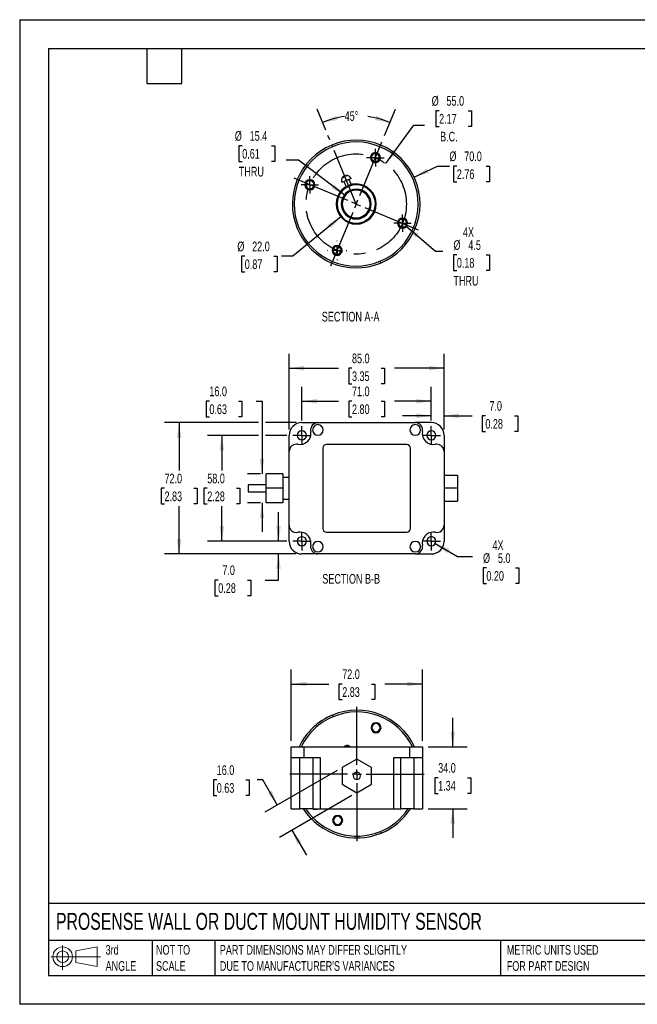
# Model space of a CAD drawing. Header units: millimetres. Extents: x 0 to 699, y 0 to 540.
# Tile 1 of 2: x 0 to 339, y 0 to 540. Entities that reach past the tile are written whole.
import ezdxf

# ---------------------------------------------------------------- set-up
doc = ezdxf.new("R2010")
doc.units = ezdxf.units.MM
doc.header["$LTSCALE"] = 2.5
doc.linetypes.add('CENTERX2', pattern=[20.32, 12.7, -2.54, 2.54, -2.54])
doc.layers.add('CENTER', color=40, linetype='CENTERX2')
doc.layers.add('SLD-DEFPOINTS', color=7, linetype='Continuous')
doc.layers.add('DIMENSIONS', color=140, linetype='Continuous', lineweight=25)
doc.layers.add('TEXT', color=140, linetype='Continuous', lineweight=25)
doc.styles.add('SLDTEXTSTYLE0', font='TXT', dxfattribs={"width": 0.7})
doc.dimstyles.new('SLDDIMSTYLE0', dxfattribs={"dimtxt": 5.39502, "dimasz": 8.255, "dimexe": 0, "dimexo": 0.0625, "dimgap": 1.348755, "dimtad": 0, "dimtih": 1, "dimtoh": 1, "dimdec": 1, "dimrnd": 1e-09, "dimzin": 4, "dimdsep": 46, "dimtxsty": 'SLDTEXTSTYLE0', "dimsah": 1, "dimcen": 0.09, "dimadec": 0, "dimazin": 1, "dimtfac": 1, "dimtdec": 1, "dimtmove": 0, "dimatfit": 0, "dimfxl": 0, "dimfrac": 2, "dimtolj": 1, "dimtzin": 12, "dimarcsym": 0})
doc.dimstyles.new('SLDDIMSTYLE1', dxfattribs={"dimtxt": 5.39502, "dimasz": 8.255, "dimexe": 0, "dimexo": 0.0625, "dimgap": 1.348755, "dimtad": 0, "dimtih": 1, "dimtoh": 1, "dimdec": 1, "dimrnd": 1e-09, "dimzin": 4, "dimdsep": 46, "dimtxsty": 'SLDTEXTSTYLE0', "dimsah": 1, "dimcen": 0.09, "dimadec": 0, "dimazin": 1, "dimtfac": 1, "dimtdec": 1, "dimtofl": 0, "dimtmove": 0, "dimatfit": 3, "dimfxl": 0, "dimfrac": 2, "dimtolj": 1, "dimtzin": 12, "dimarcsym": 0})
doc.dimstyles.new('SLDDIMSTYLE3', dxfattribs={"dimtxt": 5.39502, "dimasz": 8.255, "dimexe": 0, "dimexo": 0.0625, "dimgap": 1.348755, "dimtad": 0, "dimtih": 1, "dimtoh": 1, "dimdec": 1, "dimrnd": 1e-09, "dimzin": 4, "dimdsep": 46, "dimtxsty": 'SLDTEXTSTYLE0', "dimsah": 1, "dimcen": 0, "dimadec": 0, "dimazin": 1, "dimtfac": 1, "dimtdec": 1, "dimtofl": 0, "dimtmove": 0, "dimatfit": 3, "dimfxl": 0, "dimfrac": 2, "dimtolj": 1, "dimtzin": 12, "dimarcsym": 0})
doc.dimstyles.new('SLDDIMSTYLE4', dxfattribs={"dimtxt": 5.39502, "dimasz": 8.255, "dimexe": 0, "dimexo": 0.0625, "dimgap": 1.348755, "dimtad": 0, "dimtih": 1, "dimtoh": 1, "dimdec": 4, "dimlfac": 2.5, "dimzin": 12, "dimdsep": 46, "dimtxsty": 'SLDTEXTSTYLE0', "dimsah": 1, "dimcen": 0.09, "dimadec": 0, "dimazin": 3, "dimtfac": 1, "dimtdec": 0, "dimtofl": 0, "dimtmove": 0, "dimatfit": 3, "dimfxl": 0, "dimfrac": 2, "dimtolj": 1, "dimtzin": 12, "dimarcsym": 0})
doc.dimstyles.new('SLDDIMSTYLE5', dxfattribs={"dimtxt": 5.39502, "dimasz": 8.255, "dimexe": 0, "dimexo": 0.0625, "dimgap": 1.348755, "dimtad": 0, "dimtih": 1, "dimtoh": 1, "dimdec": 1, "dimrnd": 1e-09, "dimzin": 4, "dimdsep": 46, "dimtxsty": 'SLDTEXTSTYLE0', "dimsah": 1, "dimcen": 0, "dimadec": 0, "dimazin": 1, "dimtfac": 1, "dimtdec": 1, "dimtofl": 0, "dimtmove": 0, "dimatfit": 3, "dimfxl": 0, "dimfrac": 2, "dimtolj": 1, "dimtzin": 12, "dimarcsym": 0})
doc.dimstyles.new('SLDDIMSTYLE6', dxfattribs={"dimtxt": 5.39502, "dimasz": 8.255, "dimexe": 0, "dimexo": 0.0625, "dimgap": 1.348755, "dimtad": 0, "dimtih": 1, "dimtoh": 1, "dimdec": 1, "dimrnd": 1e-09, "dimzin": 12, "dimdsep": 46, "dimtxsty": 'SLDTEXTSTYLE0', "dimsah": 1, "dimcen": 0, "dimadec": 0, "dimazin": 3, "dimtfac": 1, "dimtdec": 1, "dimtofl": 0, "dimtmove": 0, "dimatfit": 3, "dimfxl": 0, "dimfrac": 2, "dimtolj": 1, "dimtzin": 12, "dimarcsym": 0})

# ---------------------------------------------------------------- blocks, each defined once
blk = doc.blocks.new('Block11')
at = {"color": 7, "linetype": 'Continuous', "lineweight": 18}
for p, q in [((6.47, 13.28), (6.47, 0)), ((13.7, 10.42), (25.44, 12.58)), ((25.44, 12.58), (25.44, 1.83)), ((0, 7.2), (27.18, 7.2)), ((13.7, 3.99), (13.7, 10.42)), ((13.7, 3.99), (25.44, 1.83))]:
    blk.add_line(p, q, dxfattribs=at)
for radius in [5.38, 3.21]:
    blk.add_circle((6.47, 7.2), radius, dxfattribs=at)
blk = doc.blocks.new('Block12')
at = {"layer": 'SLD-DEFPOINTS'}
blk.add_blockref('Block11', (0, 0), dxfattribs=at)
blk = doc.blocks.new('_D')
at = {"layer": 'DIMENSIONS'}
for p, q in [((237.53, 141.22), (237.53, 157.1)), ((224.09, 141.22), (245.47, 141.22)), ((229.52, 124.22), (227.7, 124.22)), ((227.7, 124.22), (227.7, 115.65)), ((245.55, 124.22), (247.36, 124.22)), ((247.36, 124.22), (247.36, 115.65)), ((227.7, 115.65), (229.52, 115.65)), ((247.36, 115.65), (245.55, 115.65)), ((224.09, 107.22), (245.47, 107.22)), ((237.53, 107.22), (237.53, 91.35))]:
    blk.add_line(p, q, dxfattribs=at)
for points in [[(237.53, 141.22), (238.8, 149.48), (236.26, 149.48)], [(237.53, 107.22), (236.26, 98.97), (238.8, 98.97)]]:
    blk.add_solid(points, dxfattribs=at)
at = {"layer": 'DIMENSIONS', "char_height": 5.292, "attachment_point": 1, "style": 'SLDTEXTSTYLE0'}
for s, insert in [('34.0', (229.52, 132.25)), ('1.34', (229.52, 122.47))]:
    blk.add_mtext(s, dxfattribs=dict(at, insert=insert))
blk = doc.blocks.new('_D_1')
at = {"layer": 'DIMENSIONS'}
for p, q in [((148.91, 144.4), (148.91, 183.52)), ((220.91, 144.4), (220.91, 183.52)), ((148.91, 175.59), (169.59, 175.59)), ((176.9, 175.59), (175.09, 175.59)), ((175.09, 175.59), (175.09, 167.01)), ((192.93, 175.59), (194.74, 175.59)), ((194.74, 175.59), (194.74, 167.01)), ((220.91, 175.59), (200.24, 175.59)), ((175.09, 167.01), (176.9, 167.01)), ((194.74, 167.01), (192.93, 167.01))]:
    blk.add_line(p, q, dxfattribs=at)
for points in [[(148.91, 175.59), (157.17, 174.32), (157.17, 176.86)], [(220.91, 175.59), (212.66, 176.86), (212.66, 174.32)]]:
    blk.add_solid(points, dxfattribs=at)
at = {"layer": 'DIMENSIONS', "char_height": 5.292, "attachment_point": 1, "style": 'SLDTEXTSTYLE0'}
for s, insert in [('72.0', (176.9, 183.62)), ('2.83', (176.9, 173.83))]:
    blk.add_mtext(s, dxfattribs=dict(at, insert=insert))
blk = doc.blocks.new('_D_2')
at = {"layer": 'DIMENSIONS'}
for p, q in [((174.16, 128.26), (134.43, 105.31)), ((108.06, 123.01), (106.25, 123.01)), ((106.25, 123.01), (106.25, 114.43)), ((124.09, 123.01), (125.9, 123.01)), ((125.9, 123.01), (125.9, 114.43)), ((133.38, 123.01), (130.19, 123.01)), ((141.3, 109.28), (133.38, 123.01)), ((106.25, 114.43), (108.06, 114.43)), ((125.9, 114.43), (124.09, 114.43)), ((182.16, 114.4), (142.43, 91.46)), ((149.3, 95.43), (157.24, 81.68))]:
    blk.add_line(p, q, dxfattribs=at)
for points in [[(141.3, 109.28), (138.28, 117.07), (136.08, 115.8)], [(149.3, 95.43), (152.33, 87.64), (154.53, 88.91)]]:
    blk.add_solid(points, dxfattribs=at)
at = {"layer": 'DIMENSIONS', "char_height": 5.292, "attachment_point": 1, "style": 'SLDTEXTSTYLE0'}
for s, insert in [('16.0', (108.06, 131.04)), ('0.63', (108.06, 121.25))]:
    blk.add_mtext(s, dxfattribs=dict(at, insert=insert))
blk = doc.blocks.new('SW_CENTERMARKSYMBOL_0')
at = {"layer": 'CENTER', "color": 0}
for p, q in [((0, 5.08), (0, 37.54)), ((-5.08, 0), (-37.54, 0)), ((0, 0), (-2.54, 0)), ((0, 0), (0, 2.54)), ((0, 0), (0, -2.54)), ((0, 0), (2.54, 0)), ((5.08, 0), (37.54, 0)), ((0, -5.08), (0, -37.54))]:
    blk.add_line(p, q, dxfattribs=at)
blk = doc.blocks.new('_D_8')
at = {"layer": 'DIMENSIONS'}
for p, q in [((230.02, 489.85), (228.21, 489.85)), ((228.21, 489.85), (228.21, 481.28)), ((246.05, 489.85), (247.86, 489.85)), ((247.86, 489.85), (247.86, 481.28)), ((200.77, 460.93), (216.14, 482.02)), ((216.14, 482.02), (221.98, 482.02)), ((228.21, 481.28), (230.02, 481.28)), ((247.86, 481.28), (246.05, 481.28))]:
    blk.add_line(p, q, dxfattribs=at)
blk.add_solid([(200.77, 460.93), (206.66, 466.85), (204.61, 468.35)], dxfattribs=at)
at = {"layer": 'DIMENSIONS', "char_height": 5.292, "attachment_point": 1, "style": 'SLDTEXTSTYLE0'}
for s, insert in [('%%c', (225.95, 497.88)), ('55.0', (234.09, 497.88)), ('2.17', (230.02, 488.1)), ('B.C.', (230.58, 478.32))]:
    blk.add_mtext(s, dxfattribs=dict(at, insert=insert))
blk = doc.blocks.new('_D_9')
at = {"layer": 'DIMENSIONS'}
for p, q in [((167.85, 479.28), (163.12, 490.76)), ((200.15, 476.32), (206.11, 490.72))]:
    blk.add_line(p, q, dxfattribs=at)
for start, end in [(97.5509, 112.3944), (67.5, 82.3426)]:
    blk.add_arc((184.57, 438.71), 48.36, start, end, dxfattribs=at)
for points in [[(166.15, 483.42), (174.4, 484.7), (173.64, 487.12)], [(203.08, 483.38), (195.6, 487.1), (194.83, 484.68)]]:
    blk.add_solid(points, dxfattribs=at)
at = {"layer": 'DIMENSIONS', "insert": (178.22, 489.6), "char_height": 5.292, "attachment_point": 1, "style": 'SLDTEXTSTYLE0'}
blk.add_mtext('45°', dxfattribs=at)
blk = doc.blocks.new('_D_10')
at = {"layer": 'DIMENSIONS'}
for p, q in [((176.09, 431.71), (149.89, 410.09)), ((123.44, 410.09), (121.63, 410.09)), ((121.63, 410.09), (121.63, 401.52)), ((139.47, 410.09), (141.28, 410.09)), ((141.28, 410.09), (141.28, 401.52)), ((149.89, 410.09), (143.54, 410.09)), ((121.63, 401.52), (123.44, 401.52)), ((141.28, 401.52), (139.47, 401.52))]:
    blk.add_line(p, q, dxfattribs=at)
blk.add_solid([(176.09, 431.71), (168.91, 427.43), (170.53, 425.47)], dxfattribs=at)
at = {"layer": 'DIMENSIONS', "char_height": 5.292, "attachment_point": 1, "style": 'SLDTEXTSTYLE0'}
for s, insert in [('%%c', (119.37, 418.12)), ('22.0', (127.51, 418.12)), ('0.87', (123.44, 408.34))]:
    blk.add_mtext(s, dxfattribs=dict(at, insert=insert))
blk = doc.blocks.new('_D_11')
at = {"layer": 'DIMENSIONS'}
for p, q in [((122.05, 470.64), (120.24, 470.64)), ((120.24, 470.64), (120.24, 462.06)), ((138.08, 470.64), (139.89, 470.64)), ((139.89, 470.64), (139.89, 462.06)), ((120.24, 462.06), (122.05, 462.06)), ((139.89, 462.06), (138.08, 462.06)), ((152.83, 462.8), (146.12, 462.8)), ((178.44, 443.36), (152.83, 462.8))]:
    blk.add_line(p, q, dxfattribs=at)
blk.add_solid([(178.44, 443.36), (172.63, 449.37), (171.1, 447.34)], dxfattribs=at)
at = {"layer": 'DIMENSIONS', "char_height": 5.292, "attachment_point": 1, "style": 'SLDTEXTSTYLE0'}
for s, insert in [('%%c', (117.98, 478.67)), ('15.4', (126.12, 478.67)), ('0.61', (122.05, 468.89)), ('THRU', (120.2, 459.1))]:
    blk.add_mtext(s, dxfattribs=dict(at, insert=insert))
blk = doc.blocks.new('_D_12')
at = {"layer": 'DIMENSIONS'}
for p, q in [((211.7, 426.74), (228, 412.88)), ((228, 412.88), (232.15, 412.88)), ((239.74, 410.85), (237.93, 410.85)), ((237.93, 410.85), (237.93, 402.28)), ((255.77, 410.85), (257.58, 410.85)), ((257.58, 410.85), (257.58, 402.28)), ((237.93, 402.28), (239.74, 402.28)), ((257.58, 402.28), (255.77, 402.28))]:
    blk.add_line(p, q, dxfattribs=at)
blk.add_solid([(211.7, 426.74), (217.16, 420.42), (218.81, 422.36)], dxfattribs=at)
at = {"layer": 'DIMENSIONS', "char_height": 5.292, "attachment_point": 1, "style": 'SLDTEXTSTYLE0'}
for s, insert in [('4X', (243.1, 425.93)), ('%%c', (237.91, 418.88)), ('4.5', (246.06, 418.88)), ('0.18', (239.74, 409.1)), ('THRU', (237.89, 399.31))]:
    blk.add_mtext(s, dxfattribs=dict(at, insert=insert))
blk = doc.blocks.new('_D_13')
at = {"layer": 'DIMENSIONS'}
for p, q in [((216.28, 453.52), (229.08, 459.49)), ((229.08, 459.49), (235.67, 459.49)), ((239.74, 459.49), (237.93, 459.49)), ((237.93, 459.49), (237.93, 450.92)), ((255.77, 459.49), (257.58, 459.49)), ((257.58, 459.49), (257.58, 450.92)), ((237.93, 450.92), (239.74, 450.92)), ((257.58, 450.92), (255.77, 450.92))]:
    blk.add_line(p, q, dxfattribs=at)
blk.add_solid([(216.28, 453.52), (224.3, 455.86), (223.23, 458.16)], dxfattribs=at)
at = {"layer": 'DIMENSIONS', "char_height": 5.292, "attachment_point": 1, "style": 'SLDTEXTSTYLE0'}
for s, insert in [('%%c', (235.67, 467.52)), ('70.0', (243.81, 467.52)), ('2.76', (239.74, 457.74))]:
    blk.add_mtext(s, dxfattribs=dict(at, insert=insert))
blk = doc.blocks.new('SW_CENTERMARKSYMBOL_1')
at = {"layer": 'CENTER', "color": 0}
for p, q in [((-2.54, 0), (-4.79, 0)), ((0, 0), (-2.54, 0)), ((0, 2.54), (0, 4.79)), ((0, 0), (0, 2.54)), ((0, 0), (0, -2.54)), ((0, 0), (2.54, 0)), ((2.54, 0), (4.79, 0)), ((0, -2.54), (0, -4.79))]:
    blk.add_line(p, q, dxfattribs=at)
blk = doc.blocks.new('SW_CENTERMARKSYMBOL_2')
at = {"layer": 'CENTER', "color": 0}
for p, q in [((-5.08, 0), (-5.29, 0)), ((0, 0), (-2.54, 0)), ((0, 5.08), (0, 5.29)), ((0, 0), (0, 2.54)), ((0, 0), (0, -2.54)), ((0, 0), (2.54, 0)), ((5.08, 0), (5.29, 0)), ((0, -5.08), (0, -5.29))]:
    blk.add_line(p, q, dxfattribs=at)
blk = doc.blocks.new('SW_CENTERMARKSYMBOL_3')
at = {"layer": 'CENTER', "color": 0}
for p, q in [((-2.54, 0), (-4.79, 0)), ((0, 0), (-2.54, 0)), ((0, 2.54), (0, 4.79)), ((0, 0), (0, 2.54)), ((0, 0), (0, -2.54)), ((0, 0), (2.54, 0)), ((2.54, 0), (4.79, 0)), ((0, -2.54), (0, -4.79))]:
    blk.add_line(p, q, dxfattribs=at)
blk = doc.blocks.new('SW_CENTERMARKSYMBOL_4')
at = {"layer": 'CENTER', "color": 0}
for p, q in [((-2.54, 0), (-4.79, 0)), ((0, 0), (-2.54, 0)), ((0, 2.54), (0, 4.79)), ((0, 0), (0, 2.54)), ((0, 0), (0, -2.54)), ((0, 0), (2.54, 0)), ((2.54, 0), (4.79, 0)), ((0, -2.54), (0, -4.79))]:
    blk.add_line(p, q, dxfattribs=at)
blk = doc.blocks.new('SW_CENTERMARKSYMBOL_5')
at = {"layer": 'CENTER', "color": 0}
for p, q in [((1.94, 4.69), (14.37, 34.68)), ((-4.69, 1.94), (-34.68, 14.37)), ((0, 0), (-2.35, 0.97)), ((0, 0), (-0.97, -2.35)), ((0, 0), (0.97, 2.35)), ((0, 0), (2.35, -0.97)), ((-1.94, -4.69), (-14.37, -34.68)), ((4.69, -1.94), (34.68, -14.37))]:
    blk.add_line(p, q, dxfattribs=at)
blk = doc.blocks.new('_D_14')
at = {"layer": 'DIMENSIONS'}
for p, q in [((131.02, 311.86), (102.96, 311.86)), ((110.89, 311.86), (110.89, 292.65)), ((146.55, 311.86), (134.83, 311.86)), ((102.88, 282.86), (101.07, 282.86)), ((101.07, 282.86), (101.07, 274.29)), ((118.91, 282.86), (120.72, 282.86)), ((120.72, 282.86), (120.72, 274.29)), ((101.07, 274.29), (102.88, 274.29)), ((110.89, 253.86), (110.89, 273.08)), ((120.72, 274.29), (118.91, 274.29)), ((146.55, 253.86), (102.96, 253.86))]:
    blk.add_line(p, q, dxfattribs=at)
for points in [[(110.89, 311.86), (109.62, 303.61), (112.16, 303.61)], [(110.89, 253.86), (112.16, 262.12), (109.62, 262.12)]]:
    blk.add_solid(points, dxfattribs=at)
at = {"layer": 'DIMENSIONS', "char_height": 5.292, "attachment_point": 1, "style": 'SLDTEXTSTYLE0'}
for s, insert in [('58.0', (102.88, 290.89)), ('2.28', (102.88, 281.11))]:
    blk.add_mtext(s, dxfattribs=dict(at, insert=insert))
blk = doc.blocks.new('_D_15')
at = {"layer": 'DIMENSIONS'}
for p, q in [((104.04, 330.62), (102.22, 330.62)), ((102.22, 330.62), (102.22, 322.04)), ((120.07, 330.62), (121.88, 330.62)), ((121.88, 330.62), (121.88, 322.04)), ((129.79, 330.62), (132.92, 330.62)), ((132.92, 330.62), (132.92, 290.86)), ((102.22, 322.04), (104.04, 322.04)), ((121.88, 322.04), (120.07, 322.04)), ((132.09, 290.86), (124.98, 290.86)), ((132.09, 274.86), (124.98, 274.86)), ((132.92, 274.86), (132.92, 258.99))]:
    blk.add_line(p, q, dxfattribs=at)
for points in [[(132.92, 290.86), (134.19, 299.12), (131.65, 299.12)], [(132.92, 274.86), (131.65, 266.61), (134.19, 266.61)]]:
    blk.add_solid(points, dxfattribs=at)
at = {"layer": 'DIMENSIONS', "char_height": 5.292, "attachment_point": 1, "style": 'SLDTEXTSTYLE0'}
for s, insert in [('16.0', (104.04, 338.65)), ('0.63', (104.04, 328.87))]:
    blk.add_mtext(s, dxfattribs=dict(at, insert=insert))
blk = doc.blocks.new('_D_16')
at = {"layer": 'DIMENSIONS'}
for p, q in [((131.02, 318.86), (79.5, 318.86)), ((87.43, 318.86), (87.43, 292.65)), ((151.59, 318.86), (134.83, 318.86)), ((79.42, 282.86), (77.61, 282.86)), ((77.61, 282.86), (77.61, 274.29)), ((95.45, 282.86), (97.26, 282.86)), ((97.26, 282.86), (97.26, 274.29)), ((77.61, 274.29), (79.42, 274.29)), ((87.43, 246.86), (87.43, 273.08)), ((97.26, 274.29), (95.45, 274.29)), ((151.59, 246.86), (79.5, 246.86))]:
    blk.add_line(p, q, dxfattribs=at)
for points in [[(87.43, 318.86), (86.16, 310.61), (88.7, 310.61)], [(87.43, 246.86), (88.7, 255.12), (86.16, 255.12)]]:
    blk.add_solid(points, dxfattribs=at)
at = {"layer": 'DIMENSIONS', "char_height": 5.292, "attachment_point": 1, "style": 'SLDTEXTSTYLE0'}
for s, insert in [('72.0', (79.42, 290.89)), ('2.83', (79.42, 281.11))]:
    blk.add_mtext(s, dxfattribs=dict(at, insert=insert))
blk = doc.blocks.new('_D_17')
at = {"layer": 'DIMENSIONS'}
for p, q in [((147.76, 315.04), (147.76, 356.64)), ((232.76, 315.04), (232.76, 356.64)), ((147.76, 348.71), (174.94, 348.71)), ((182.25, 348.71), (180.43, 348.71)), ((180.43, 348.71), (180.43, 340.13)), ((198.28, 348.71), (200.09, 348.71)), ((200.09, 348.71), (200.09, 340.13)), ((232.76, 348.71), (205.59, 348.71)), ((180.43, 340.13), (182.25, 340.13)), ((200.09, 340.13), (198.28, 340.13))]:
    blk.add_line(p, q, dxfattribs=at)
for points in [[(147.76, 348.71), (156.02, 347.44), (156.02, 349.98)], [(232.76, 348.71), (224.51, 349.98), (224.51, 347.44)]]:
    blk.add_solid(points, dxfattribs=at)
at = {"layer": 'DIMENSIONS', "char_height": 5.292, "attachment_point": 1, "style": 'SLDTEXTSTYLE0'}
for s, insert in [('85.0', (182.25, 356.73)), ('3.35', (182.25, 346.95))]:
    blk.add_mtext(s, dxfattribs=dict(at, insert=insert))
blk = doc.blocks.new('_D_18')
at = {"layer": 'DIMENSIONS'}
for p, q in [((154.76, 320.08), (154.76, 338.56)), ((225.76, 320.08), (225.76, 338.56)), ((154.76, 330.62), (174.94, 330.62)), ((182.25, 330.62), (180.43, 330.62)), ((180.43, 330.62), (180.43, 322.04)), ((198.28, 330.62), (200.09, 330.62)), ((200.09, 330.62), (200.09, 322.04)), ((225.76, 330.62), (205.59, 330.62)), ((180.43, 322.04), (182.25, 322.04)), ((200.09, 322.04), (198.28, 322.04))]:
    blk.add_line(p, q, dxfattribs=at)
for points in [[(154.76, 330.62), (163.02, 329.35), (163.02, 331.89)], [(225.76, 330.62), (217.51, 331.89), (217.51, 329.35)]]:
    blk.add_solid(points, dxfattribs=at)
at = {"layer": 'DIMENSIONS', "char_height": 5.292, "attachment_point": 1, "style": 'SLDTEXTSTYLE0'}
for s, insert in [('71.0', (182.25, 338.65)), ('2.80', (182.25, 328.87))]:
    blk.add_mtext(s, dxfattribs=dict(at, insert=insert))
blk = doc.blocks.new('_D_19')
at = {"layer": 'DIMENSIONS'}
for p, q in [((225.76, 320.08), (225.76, 330.55)), ((232.76, 315.04), (232.76, 330.55)), ((225.76, 322.61), (209.89, 322.61)), ((232.76, 322.61), (248.07, 322.61)), ((255.38, 322.61), (253.57, 322.61)), ((253.57, 322.61), (253.57, 314.03)), ((271.41, 322.61), (273.22, 322.61)), ((273.22, 322.61), (273.22, 314.03)), ((253.57, 314.03), (255.38, 314.03)), ((273.22, 314.03), (271.41, 314.03))]:
    blk.add_line(p, q, dxfattribs=at)
for points in [[(225.76, 322.61), (217.51, 323.88), (217.51, 321.34)], [(232.76, 322.61), (241.02, 321.34), (241.02, 323.88)]]:
    blk.add_solid(points, dxfattribs=at)
at = {"layer": 'DIMENSIONS', "char_height": 5.292, "attachment_point": 1, "style": 'SLDTEXTSTYLE0'}
for s, insert in [('7.0', (257.62, 330.64)), ('0.28', (255.38, 320.86))]:
    blk.add_mtext(s, dxfattribs=dict(at, insert=insert))
blk = doc.blocks.new('_D_20')
at = {"layer": 'DIMENSIONS'}
for p, q in [((141.96, 253.86), (141.96, 269.74)), ((146.55, 253.86), (134.02, 253.86)), ((151.59, 246.86), (134.02, 246.86)), ((141.96, 232.58), (141.96, 246.86)), ((108.91, 232.58), (107.1, 232.58)), ((107.1, 232.58), (107.1, 224)), ((124.94, 232.58), (126.75, 232.58)), ((126.75, 232.58), (126.75, 224)), ((134.66, 232.58), (141.96, 232.58)), ((107.1, 224), (108.91, 224)), ((126.75, 224), (124.94, 224))]:
    blk.add_line(p, q, dxfattribs=at)
for points in [[(141.96, 253.86), (143.23, 262.12), (140.69, 262.12)], [(141.96, 246.86), (140.69, 238.61), (143.23, 238.61)]]:
    blk.add_solid(points, dxfattribs=at)
at = {"layer": 'DIMENSIONS', "char_height": 5.292, "attachment_point": 1, "style": 'SLDTEXTSTYLE0'}
for s, insert in [('7.0', (111.15, 240.61)), ('0.28', (108.91, 230.83))]:
    blk.add_mtext(s, dxfattribs=dict(at, insert=insert))
blk = doc.blocks.new('_D_21')
at = {"layer": 'DIMENSIONS'}
for p, q in [((227.93, 252.61), (240.15, 245.55)), ((240.15, 245.55), (248.36, 245.55)), ((255.95, 239.24), (254.14, 239.24)), ((254.14, 239.24), (254.14, 230.66)), ((271.98, 239.24), (273.8, 239.24)), ((273.8, 239.24), (273.8, 230.66)), ((254.14, 230.66), (255.95, 230.66)), ((273.8, 230.66), (271.98, 230.66))]:
    blk.add_line(p, q, dxfattribs=at)
blk.add_solid([(227.93, 252.61), (234.44, 247.39), (235.71, 249.59)], dxfattribs=at)
at = {"layer": 'DIMENSIONS', "char_height": 5.292, "attachment_point": 1, "style": 'SLDTEXTSTYLE0'}
for s, insert in [('4X', (259.31, 254.32)), ('%%c', (254.12, 247.27)), ('5.0', (262.27, 247.27)), ('0.20', (255.95, 237.49))]:
    blk.add_mtext(s, dxfattribs=dict(at, insert=insert))
blk = doc.blocks.new('SW_CENTERMARKSYMBOL_6')
at = {"layer": 'CENTER', "color": 0}
for p, q in [((-2.54, 0), (-5.04, 0)), ((0, 0), (-2.54, 0)), ((0, 2.54), (0, 5.04)), ((0, 0), (0, 2.54)), ((0, 0), (0, -2.54)), ((0, 0), (2.54, 0)), ((2.54, 0), (5.04, 0)), ((0, -2.54), (0, -5.04))]:
    blk.add_line(p, q, dxfattribs=at)
blk = doc.blocks.new('SW_CENTERMARKSYMBOL_7')
at = {"layer": 'CENTER', "color": 0}
for p, q in [((-2.54, 0), (-5.04, 0)), ((0, 0), (-2.54, 0)), ((0, 2.54), (0, 5.04)), ((0, 0), (0, 2.54)), ((0, 0), (0, -2.54)), ((0, 0), (2.54, 0)), ((2.54, 0), (5.04, 0)), ((0, -2.54), (0, -5.04))]:
    blk.add_line(p, q, dxfattribs=at)
blk = doc.blocks.new('SW_CENTERMARKSYMBOL_8')
at = {"layer": 'CENTER', "color": 0}
for p, q in [((-2.54, 0), (-5.04, 0)), ((0, 0), (-2.54, 0)), ((0, 2.54), (0, 5.04)), ((0, 0), (0, 2.54)), ((0, 0), (0, -2.54)), ((0, 0), (2.54, 0)), ((2.54, 0), (5.04, 0)), ((0, -2.54), (0, -5.04))]:
    blk.add_line(p, q, dxfattribs=at)
blk = doc.blocks.new('SW_CENTERMARKSYMBOL_9')
at = {"layer": 'CENTER', "color": 0}
for p, q in [((-2.54, 0), (-5.04, 0)), ((0, 0), (-2.54, 0)), ((0, 2.54), (0, 5.04)), ((0, 0), (0, 2.54)), ((0, 0), (0, -2.54)), ((0, 0), (2.54, 0)), ((2.54, 0), (5.04, 0)), ((0, -2.54), (0, -5.04))]:
    blk.add_line(p, q, dxfattribs=at)

msp = doc.modelspace()

# ---------------------------------------------------------------- linework, layer by layer
at = {"color": 7, "linetype": 'Continuous'}
for p, q in [((0.006175, 539.756685), (0.006175, 0.006685)), ((0.006175, 539.756685), (698.506175, 539.756685)), ((698.506175, 0.006685), (0.006175, 0.006685))]:
    msp.add_line(p, q, dxfattribs=at)
for p, q in [((171.164283, 471.037842), (171.547332, 470.114114)), ((194.031352, 466.658463), (194.222877, 466.196599)), ((195.946597, 462.039823), (196.138122, 461.577959)), ((177.385615, 453.322808), (178.022852, 453.57562)), ((177.579706, 453.806148), (177.724261, 453.45716)), ((177.759749, 453.878028), (177.904465, 453.528652)), ((178.19173, 454.024296), (179.179815, 451.638849)), ((178.84755, 454.312261), (178.875366, 454.245109)), ((178.99328, 454.370427), (179.049664, 454.234304)), ((179.47492, 454.15151), (179.801007, 454.280798)), ((158.106763, 451.761353), (158.298288, 451.299489)), ((179.179815, 451.638849), (176.650286, 450.591084)), ((177.793995, 451.064824), (178.987002, 448.18465)), ((181.709343, 452.686614), (179.179815, 451.638849)), ((180.548983, 448.406505), (180.357459, 448.868369)), ((180.565634, 452.212874), (181.755255, 449.340874)), ((160.022008, 447.142713), (160.213533, 446.680848)), ((181.429996, 446.281931), (181.622191, 445.818449)), ((181.622191, 445.818449), (181.630546, 445.798302)), ((181.647503, 445.757409), (181.633889, 445.790241)), ((187.480762, 445.728386), (187.42118, 445.787371)), ((187.515448, 445.820007), (187.555408, 445.731845)), ((189.162191, 432.610558), (189.25855, 432.601143)), ((187.494492, 431.657313), (187.519804, 431.596273)), ((187.519804, 431.596273), (187.712, 431.132791)), ((188.784537, 428.546353), (188.593012, 429.008217)), ((208.928463, 430.733874), (209.119987, 430.27201)), ((210.843708, 426.115234), (211.035232, 425.65337)), ((173.003874, 415.836763), (173.195398, 415.374899)), ((174.919119, 411.218123), (175.110643, 410.756259)), ((197.594664, 407.300608), (197.977713, 406.37688)), ((154.762404, 318.863051), (163.560363, 318.863051)), ((163.560363, 318.863051), (216.964445, 318.863051)), ((225.762404, 318.863051), (216.964445, 318.863051)), ((147.762404, 303.065092), (147.762404, 311.863051)), ((232.762404, 311.863051), (232.762404, 303.065092)), ((147.762404, 262.66101), (147.762404, 303.065092)), ((166.262404, 304.863051), (166.262404, 260.863051)), ((212.262404, 306.863051), (168.262404, 306.863051)), ((214.262404, 260.863051), (214.262404, 304.863051)), ((232.762404, 303.065092), (232.762404, 262.66101)), ((144.262404, 290.863051), (135.262404, 290.863051)), ((135.262404, 282.863051), (135.262404, 290.863051)), ((144.262404, 290.863051), (144.262404, 282.863051)), ((147.762404, 288.863051), (144.262404, 288.863051)), ((240.164025, 289.863051), (232.762404, 289.863051)), ((240.164025, 289.863051), (240.164025, 282.863051)), ((125.262404, 284.863051), (125.262404, 280.863051)), ((135.262404, 284.863051), (125.262404, 284.863051)), ((125.262404, 280.863051), (135.262404, 280.863051)), ((144.262404, 282.863051), (135.262404, 282.863051)), ((135.262404, 274.863051), (135.262404, 282.863051)), ((144.262404, 282.863051), (144.262404, 274.863051)), ((240.164025, 282.863051), (232.762404, 282.863051)), ((240.164025, 282.863051), (240.164025, 275.863051)), ((144.262404, 276.863051), (147.762404, 276.863051)), ((232.762404, 275.863051), (240.164025, 275.863051)), ((144.262404, 274.863051), (135.262404, 274.863051)), ((147.762404, 253.863051), (147.762404, 262.66101)), ((232.762404, 262.66101), (232.762404, 253.863051)), ((168.262404, 258.863051), (212.262404, 258.863051)), ((163.560363, 246.863051), (154.762404, 246.863051)), ((216.964445, 246.863051), (163.560363, 246.863051)), ((216.964445, 246.863051), (225.762404, 246.863051)), ((171.507673, 158.555067), (171.890722, 157.631339)), ((194.374743, 154.175688), (194.566267, 153.713824)), ((196.289988, 149.557048), (196.481512, 149.095184)), ((148.914388, 135.224586), (148.914388, 141.224586)), ((148.914388, 141.224586), (155.914388, 141.224586)), ((155.914388, 141.224586), (155.914388, 135.224586)), ((155.914388, 141.224586), (213.914388, 141.224586)), ((177.772696, 141.261316), (177.729443, 141.224586)), ((177.923096, 141.323373), (177.964015, 141.224586)), ((178.10314, 141.395253), (178.173832, 141.224586)), ((178.535121, 141.541521), (178.666399, 141.224586)), ((179.190941, 141.829487), (179.218756, 141.762334)), ((179.336671, 141.887653), (179.393055, 141.751529)), ((179.818311, 141.668735), (180.144398, 141.798024)), ((213.914388, 135.224586), (213.914388, 141.224586)), ((213.914388, 141.224586), (220.914388, 141.224586)), ((220.914388, 141.224586), (220.914388, 135.224586)), ((148.914388, 135.224586), (155.914388, 135.224586)), ((148.914388, 107.224586), (148.914388, 135.224586)), ((153.714388, 107.224586), (153.714388, 135.224586)), ((155.914388, 135.224586), (164.712347, 135.224586)), ((160.712347, 135.224586), (160.712347, 107.224586)), ((164.712347, 135.224586), (164.712347, 107.224586)), ((205.116429, 107.224586), (205.116429, 135.224586)), ((205.116429, 135.224586), (213.914388, 135.224586)), ((209.116429, 107.224586), (209.116429, 135.224586)), ((213.914388, 135.224586), (220.914388, 135.224586)), ((216.114388, 135.224586), (216.114388, 107.224586)), ((220.914388, 135.224586), (220.914388, 107.224586)), ((184.914388, 134.462191), (176.914388, 129.843388)), ((176.914388, 129.843388), (176.914388, 120.605784)), ((192.914388, 129.843388), (184.914388, 134.462191)), ((192.914388, 120.605784), (192.914388, 129.843388)), ((176.914388, 120.605784), (184.914388, 115.986982)), ((184.914388, 115.986982), (192.914388, 120.605784)), ((148.914388, 107.224586), (153.714388, 107.224586)), ((160.712347, 107.224586), (153.714388, 107.224586)), ((160.712347, 107.224586), (164.712347, 107.224586)), ((160.914388, 107.224586), (160.914388, 106.924586)), ((160.914388, 106.924586), (162.914388, 106.924586)), ((162.914388, 106.924586), (162.914388, 107.224586)), ((206.914388, 106.924586), (162.914388, 106.924586)), ((164.712347, 107.224586), (205.116429, 107.224586)), ((173.347264, 103.353989), (173.538789, 102.892125)), ((205.116429, 107.224586), (209.116429, 107.224586)), ((206.914388, 107.224586), (206.914388, 106.924586)), ((208.914388, 106.924586), (206.914388, 106.924586)), ((208.914388, 106.924586), (208.914388, 107.224586)), ((216.114388, 107.224586), (209.116429, 107.224586)), ((216.114388, 107.224586), (220.914388, 107.224586)), ((175.262509, 98.735349), (175.454034, 98.273485)), ((197.938055, 94.817834), (198.321104, 93.894106))]:
    msp.add_line(p, q)
at = {"flags": 128}
for points in [[(177.433981, 453.747968), (177.481072, 453.766769), (177.579706, 453.806148)], [(178.182423, 454.046764), (177.960523, 453.95802), (177.759749, 453.878028)], [(178.216381, 454.06032), (178.453225, 454.155032), (178.667501, 454.240395)], [(178.99328, 454.370427), (178.946187, 454.351631), (178.84755, 454.312261)], [(181.647503, 445.757409), (180.783877, 445.332942), (179.980595, 444.803214)], [(189.162191, 432.610558), (188.358451, 432.081259), (187.494492, 431.657313)], [(177.777372, 141.265193), (177.824463, 141.283994), (177.923096, 141.323373)], [(177.923096, 141.323373), (177.89071, 141.27535), (177.86109, 141.224586)], [(178.525814, 141.563989), (178.303914, 141.475246), (178.10314, 141.395253)], [(178.559771, 141.577545), (178.796616, 141.672257), (179.010892, 141.75762)], [(179.336671, 141.887653), (179.289578, 141.868856), (179.190941, 141.829487)]]:
    msp.add_lwpolyline(points, dxfattribs=at)
for centre, radius, start, end in [((184.570998, 438.707361), 35, 112.52267359, 292.52267359), ((184.570998, 438.707361), 34, 112.52267359, 292.52267359), ((184.570998, 438.707361), 35, 292.52267359, 112.52267359), ((184.570998, 438.707361), 34, 292.52267359, 112.52267359), ((195.084737, 464.118211), 2.75, 112.52267359, 292.52267359), ((195.084737, 464.118211), 2.25, 112.52267359, 292.52267359), ((195.084737, 464.118211), 2.75, 292.52267359, 112.52267359), ((195.084737, 464.118211), 2.25, 292.52267359, 112.52267359), ((179.179815, 451.638849), 2.737942, 129.74353804, 202.5), ((178.596813, 453.117076), 1.228547, 145.8830684, 170.35987936), ((179.181178, 452.161383), 2.228751, 129.6256943, 134.92314888), ((179.283127, 453.357382), 1.279031, 148.57239722, 170.17568618), ((178.898617, 453.567034), 0.841889, 144.13145559, 147.10247296), ((178.821547, 451.928045), 2.317476, 73.62437818, 93.811332), ((179.145868, 452.061142), 2.314321, 73.55584744, 93.78036539), ((179.179815, 451.638849), 2.737942, 22.5, 93.88411132), ((159.160148, 449.221101), 2.75, 112.52267359, 292.52267359), ((159.160148, 449.221101), 2.25, 112.52267359, 292.52267359), ((159.160148, 449.221101), 2.75, 292.52267359, 112.52267359), ((159.160148, 449.221101), 2.25, 292.52267359, 112.52267359), ((184.570998, 438.707361), 11, 112.52267359, 292.52267359), ((184.570998, 438.707361), 10.5, 112.52267359, 292.52267359), ((184.570998, 438.707361), 11, 292.52267359, 112.52267359), ((184.570998, 438.707361), 10.5, 292.52267359, 112.52267359), ((184.570998, 438.707361), 8.2, 112.52267359, 292.52267359), ((184.570998, 438.707361), 7.698249, 127.50321252, 187.44585725), ((184.571056, 438.707502), 7.631013, 128.07289365, 186.98209905), ((184.570998, 438.707361), 7.698249, 112.52267359, 127.50321252), ((184.984048, 437.838372), 8.628777, 112.84591743, 121.17890999), ((184.570998, 438.707361), 8.2, 292.52267359, 112.52267359), ((184.570998, 438.707361), 7.698249, 67.5117163, 112.52267359), ((184.571003, 438.707361), 7.632171, 68.07193178, 112.52270836), ((184.570998, 438.707361), 7.698249, 7.32813564, 67.5117163), ((184.570997, 438.707362), 7.632173, 8.07189085, 66.98138111), ((184.570998, 438.707361), 7.698249, 187.44585725, 247.37151653), ((184.570905, 438.707482), 7.631013, 188.07289365, 246.98209905), ((184.570998, 438.707361), 7.698249, 307.51231525, 7.32813564), ((184.570998, 438.707362), 7.632173, 308.07188999, 6.98154182), ((184.570998, 438.707361), 7.698249, 292.52267359, 307.51231525), ((184.570998, 438.707361), 7.698249, 247.37151653, 292.52267359), ((184.572426, 438.707368), 7.631628, 248.06196947, 292.5127475), ((209.981848, 428.193622), 2.75, 112.52267359, 292.52267359), ((209.981848, 428.193622), 2.25, 112.52267359, 292.52267359), ((209.981848, 428.193622), 2.75, 292.52267359, 112.52267359), ((209.981848, 428.193622), 2.25, 292.52267359, 112.52267359), ((174.057258, 413.296511), 2.75, 112.52267359, 292.52267359), ((174.057258, 413.296511), 2.75, 292.52267359, 112.52267359), ((174.057258, 413.296511), 2.25, 112.52267359, 292.52267359), ((174.057258, 413.296511), 2.25, 292.52267359, 112.52267359), ((154.762404, 311.863051), 7, 90, 180), ((163.560363, 314.863051), 4, 90, 191.53695903), ((216.964445, 314.863051), 4, 348.46304097, 90), ((225.762404, 311.863051), 7, 0, 90), ((154.762404, 311.863051), 2.5, 90, 270), ((153.762404, 312.863051), 6, 258.46304097, 11.53695903), ((154.762404, 311.863051), 2.5, 270, 90), ((163.562404, 314.863051), 2.9, 90, 270), ((163.562404, 314.863051), 2.9, 270, 90), ((216.962404, 314.863051), 2.9, 90, 270), ((216.962404, 314.863051), 2.9, 270, 90), ((226.762404, 312.863051), 6, 168.46304097, 281.53695903), ((225.762404, 311.863051), 2.5, 90, 270), ((225.762404, 311.863051), 2.5, 270, 90), ((151.762404, 303.065092), 4, 90, 180), ((151.762404, 303.065092), 4, 78.46304097, 90), ((168.262404, 304.863051), 2, 90, 180), ((212.262404, 304.863051), 2, 0, 90), ((228.762404, 303.065092), 4, 90, 101.53695903), ((228.762404, 303.065092), 4, 0, 90), ((151.762404, 262.66101), 4, 180, 281.53695903), ((168.262404, 260.863051), 2, 180, 270), ((212.262404, 260.863051), 2, 270, 0), ((228.762404, 262.66101), 4, 258.46304097, 0), ((154.762404, 253.863051), 7, 180, 270), ((154.762404, 253.863051), 2.5, 90, 270), ((153.762404, 252.863051), 6, 90, 101.53695903), ((153.762404, 252.863051), 6, 348.46304097, 90), ((154.762404, 253.863051), 2.5, 270, 90), ((163.562404, 250.863051), 2.9, 90, 270), ((163.562404, 250.863051), 2.9, 270, 90), ((216.962404, 250.863051), 2.9, 90, 270), ((216.962404, 250.863051), 2.9, 270, 90), ((226.762404, 252.863051), 6, 90, 191.53695903), ((225.762404, 253.863051), 2.5, 90, 270), ((225.762404, 253.863051), 2.5, 270, 90), ((225.762404, 253.863051), 7, 270, 0), ((226.762404, 252.863051), 6, 78.46304097, 90), ((163.560363, 250.863051), 4, 168.46304097, 270), ((216.964445, 250.863051), 4, 270, 11.53695903), ((184.914388, 126.224586), 35, 112.52267359, 154.62306647), ((184.103034, 127.235722), 32.7572, 111.88921182, 154.71969769), ((184.914388, 126.224586), 35, 25.37693353, 112.52267359), ((184.928802, 126.413054), 33.831536, 25.96375752, 112.66748461), ((195.428128, 151.635436), 2.75, 112.52267359, 292.52267359), ((195.428128, 151.635436), 2.25, 112.52267359, 292.52267359), ((195.428128, 151.635436), 2.75, 292.52267359, 112.52267359), ((195.428128, 151.635436), 2.25, 292.52267359, 112.52267359), ((179.524569, 139.678608), 2.228751, 129.6256943, 134.92314888), ((179.518921, 140.925745), 1.160622, 147.95692282, 165.07919579), ((179.242007, 141.084259), 0.841889, 144.13145559, 147.10247296), ((179.164937, 139.44527), 2.317476, 73.62437818, 93.811332), ((179.489258, 139.578367), 2.314321, 73.55584744, 93.78036539), ((179.523205, 139.156074), 2.737942, 49.06898812, 93.87649836), ((184.914388, 125.224586), 2, 0, 180), ((184.914388, 125.224586), 2, 180, 0), ((184.914388, 126.224586), 35, 212.87834956, 292.52267359), ((184.911506, 126.017417), 33.809835, 213.76853368, 292.66166561), ((174.400649, 100.813737), 2.75, 112.52267359, 292.52267359), ((174.400649, 100.813737), 2.25, 112.52267359, 292.52267359), ((174.400649, 100.813737), 2.75, 292.52267359, 112.52267359), ((174.400649, 100.813737), 2.25, 292.52267359, 112.52267359), ((185.997361, 124.71059), 32.189393, 291.77429057, 327.0967188), ((184.914388, 126.224586), 35, 292.52267359, 327.12165044)]:
    msp.add_arc(centre, radius, start, end)
at = {"layer": 'CENTER'}
msp.add_line((184.570998, 438.707361), (169.064359, 476.339703), dxfattribs=at)
msp.add_circle((184.570998, 438.707361), 27.499829, dxfattribs=at)
at = {"layer": 'TEXT'}
for p, q in [((15.875, 523.875), (682.625, 523.875)), ((15.875, 523.875), (15.875, 15.875)), ((69.85, 504.825), (69.85, 523.875)), ((88.9, 504.825), (88.9, 523.875)), ((69.85, 504.825), (88.9, 504.825)), ((682.625, 55.315269), (15.875, 55.315269)), ((682.625, 34.925), (15.875, 34.925)), ((72.611829, 34.925), (72.611829, 15.875)), ((107.093464, 34.925), (107.093464, 15.875)), ((263.710517, 34.925), (263.710517, 15.875)), ((15.875, 15.875), (682.625, 15.875))]:
    msp.add_line(p, q, dxfattribs=at)

# ---------------------------------------------------------------- block references
at = {"layer": 'CENTER'}
for name, p in [('SW_CENTERMARKSYMBOL_5', (184.570998, 438.707361)), ('SW_CENTERMARKSYMBOL_1', (195.084737, 464.118211)), ('SW_CENTERMARKSYMBOL_4', (159.160148, 449.221101)), ('SW_CENTERMARKSYMBOL_3', (209.981848, 428.193622)), ('SW_CENTERMARKSYMBOL_2', (174.057258, 413.296511)), ('SW_CENTERMARKSYMBOL_7', (154.762404, 311.863051)), ('SW_CENTERMARKSYMBOL_6', (225.762404, 311.863051)), ('SW_CENTERMARKSYMBOL_9', (154.762404, 253.863051)), ('SW_CENTERMARKSYMBOL_8', (225.762404, 253.863051)), ('SW_CENTERMARKSYMBOL_0', (184.914388, 126.224586))]:
    msp.add_blockref(name, p, dxfattribs=at)
at = {"layer": 'SLD-DEFPOINTS'}
msp.add_blockref('Block12', (17.094846, 18.884638), dxfattribs=at)

# ---------------------------------------------------------------- texts
at = {"layer": 'TEXT', "linetype": 'CENTERX2', "lineweight": 18, "style": 'SLDTEXTSTYLE0'}
for s, insert, char_height, attachment_point in [('SECTION A-A', (181.500877, 379.611447), 5.29166667, 2), ('SECTION B-B', (181.827597, 235.901034), 5.29166667, 2), ('PROSENSE WALL OR DUCT MOUNT HUMIDITY SENSOR', (19.914336, 50.117408), 9.26041667, 1), ('3rd^JANGLE', (47.126077, 32.491428), 5.2916667, 1), ('NOT TO^JSCALE', (74.766803, 32.491428), 5.29166667, 1), ("PART DIMENSIONS MAY DIFFER SLIGHTLY ^JDUE TO MANUFACTURER'S VARIANCES", (109.781336, 32.491429), 5.29166667, 1), ('METRIC UNITS USED ^JFOR PART DESIGN', (267.134014, 32.491429), 5.29166667, 1)]:
    msp.add_mtext(s, dxfattribs=dict(at, insert=insert, char_height=char_height, attachment_point=attachment_point))

# ---------------------------------------------------------------- dimensions: what is measured, and where the dimension line sits
at = {"layer": 'DIMENSIONS'}
for p1, p2, text, dimstyle, picture, middle in [((168.372093, 416.484938), (200.769902, 460.929784), '<>\\PB.C.', 'SLDDIMSTYLE3', '_D_8', (238.036897, 484.806422)), ((190.702499, 434.052501), (178.439496, 443.362221), '<>\\PTHRU', 'SLDDIMSTYLE6', '_D_11', (130.067411, 465.59196)), ((208.267682, 429.651064), (211.696013, 426.736179), '4X\\P<>\\PTHRU', 'SLDDIMSTYLE6', '_D_12', (247.756148, 410.090232)), ((223.597341, 255.113051), (227.927468, 252.613051), '4X\\P<>', 'SLDDIMSTYLE3', '_D_21', (263.968991, 242.766939))]:
    dim = msp.add_diameter_dim_2p(p1=p1, p2=p2, text=text, dimstyle=dimstyle, dxfattribs=at)
    dim.commit()
    dim.dimension.update_dxf_attribs({"geometry": picture, "text_midpoint": middle, "dimtype": 163})
dim = msp.add_angular_dim_2l(base=(197.150859, 485.399367), line1=((198.936934, 473.389799), (170.205062, 404.024923)), line2=((184.570998, 438.707361), (169.064359, 476.339703)), dimstyle='SLDDIMSTYLE4', dxfattribs=at)
dim.commit()
dim.dimension.update_dxf_attribs({"geometry": '_D_9', "text_midpoint": (184.615555, 487.064308), "dimtype": 162})
for p1, p2, picture, middle in [((152.85868, 423.897604), (216.283315, 453.517119), '_D_13', (247.756148, 459.494139)), ((193.055662, 445.70811), (176.086334, 431.706613), '_D_10', (131.454082, 410.090232))]:
    dim = msp.add_diameter_dim_2p(p1=p1, p2=p2, dimstyle='SLDDIMSTYLE5', dxfattribs=at)
    dim.commit()
    dim.dimension.update_dxf_attribs({"geometry": picture, "text_midpoint": middle, "dimtype": 163})
for base, p1, p2, angle, dimstyle, picture, middle in [((232.762404, 348.705237), (147.762404, 311.863051), (232.762404, 311.863051), 0, 'SLDDIMSTYLE1', '_D_17', (190.262404, 348.705237)), ((132.920984, 274.863051), (135.262404, 290.863051), (135.262404, 274.863051), 90, 'SLDDIMSTYLE0', '_D_15', (132.920984, 330.618522)), ((232.762404, 322.608197), (225.762404, 316.903051), (232.762404, 311.863051), 0, 'SLDDIMSTYLE0', '_D_19', (263.393042, 322.608197)), ((87.434896, 318.863051), (154.762404, 246.863051), (154.762404, 318.863051), 90, 'SLDDIMSTYLE1', '_D_16', (87.434896, 282.863051)), ((110.89477, 311.863051), (149.722404, 253.863051), (149.722404, 311.863051), 90, 'SLDDIMSTYLE1', '_D_14', (110.89477, 282.863051)), ((141.957234, 253.863051), (154.762404, 246.863051), (149.722404, 253.863051), 90, 'SLDDIMSTYLE0', '_D_20', (141.957234, 232.578663)), ((237.532166, 107.224586), (220.914388, 141.224586), (220.914388, 107.224586), 90, 'SLDDIMSTYLE0', '_D', (237.532166, 124.224586)), ((149.303895, 95.427254), (176.914388, 129.843388), (184.914388, 115.986982), 300, 'SLDDIMSTYLE0', '_D_2', (133.380648, 123.007128))]:
    dim = msp.add_linear_dim(base=base, p1=p1, p2=p2, angle=angle, dimstyle=dimstyle, dxfattribs=at)
    dim.commit()
    dim.dimension.update_dxf_attribs({"geometry": picture, "text_midpoint": middle, "dimtype": 160})
for base, p1, p2, picture, middle in [((225.762404, 330.618522), (154.762404, 316.903051), (225.762404, 316.903051), '_D_18', (190.262404, 330.618522)), ((220.914388, 175.586247), (148.914388, 141.224586), (220.914388, 141.224586), '_D_1', (184.914388, 175.586247))]:
    dim = msp.add_linear_dim(base=base, p1=p1, p2=p2, dimstyle='SLDDIMSTYLE1', dxfattribs=at)
    dim.commit()
    dim.dimension.update_dxf_attribs({"geometry": picture, "text_midpoint": middle, "dimtype": 160})

doc.saveas('drawing.dxf')
